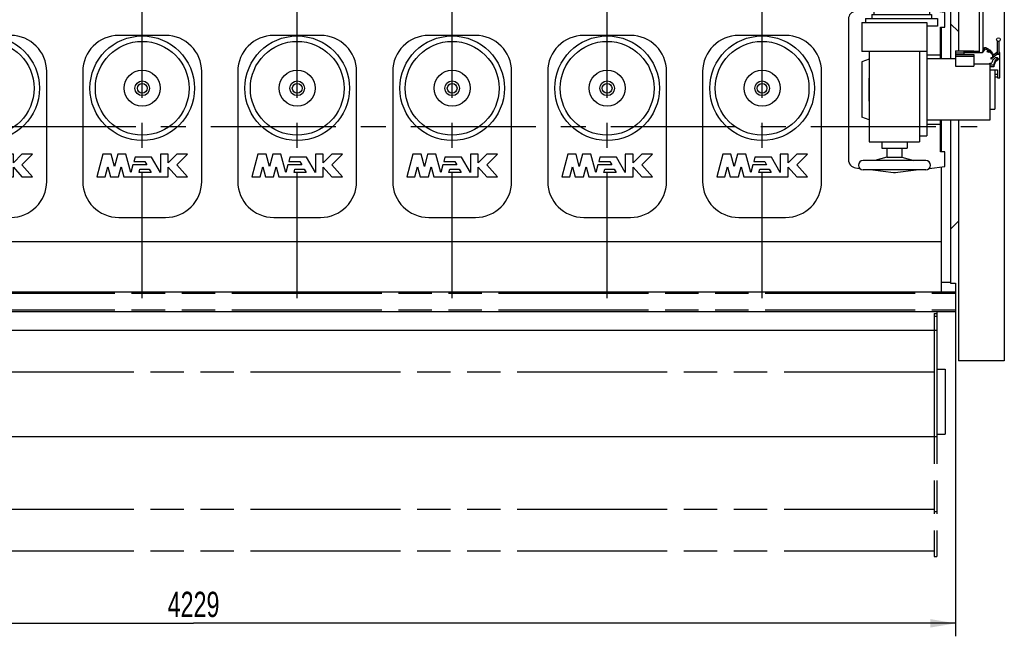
# Model space of a CAD drawing. Header units: millimetres. Extents: x 0 to 841, y 0 to 594.
# Tile 49 of 63: x 427 to 564, y 329 to 415. Entities that reach past the tile are written whole.
import ezdxf
from ezdxf.enums import TextEntityAlignment as Align

# ---------------------------------------------------------------- set-up
doc = ezdxf.new("R2010")
doc.units = ezdxf.units.MM
doc.header["$LTSCALE"] = 46.255
doc.linetypes.add('CENTER', pattern=[0.6, 0.375, -0.075, 0.075, -0.075])
doc.linetypes.add('PHANTOM', pattern=[0.8, 0.45, -0.05, 0.1, -0.05, 0.1, -0.05])
doc.layers.get('0').update_dxf_attribs({"linetype": 'CONTINUOUS'})
for name, color, linetype in [('25007_040000_TLKGS_KS_V_ABL66', 7, 'CONTINUOUS'), ('25007_041000_TLKGS_KS_V_ABL67', 7, 'CONTINUOUS'), ('25007_731000_20_SIMPLE1_B_ABL68', 7, 'CONTINUOUS'), ('25007_731000_20_SIMPLE1_T1_B_PBL78', 7, 'CONTINUOUS'), ('25007_731000_20_SIMPLE1_T2_B_PBL69', 7, 'CONTINUOUS'), ('25007_731000_20_SIMPLE1_T3_B_PBL70', 7, 'CONTINUOUS'), ('25007_733000_05_SIMPLE1_A_ABL76', 7, 'CONTINUOUS'), ('25007_733000_05_SIMPLE1_T1_A_PBL77', 7, 'CONTINUOUS'), ('25007_884500_26_SIMPLE1_T1_X_PBL103', 7, 'CONTINUOUS'), ('25007_884500_26_SIMPLE1_T2_X_PBL110', 7, 'CONTINUOUS'), ('25007_884500_26_SIMPLE1_T3_X_PBL106', 7, 'CONTINUOUS'), ('25007_884500_26_SIMPLE1_X_ABL102', 7, 'CONTINUOUS'), ('25007_884500_28_SIMPLE1_T1_X_PBL105', 7, 'CONTINUOUS'), ('25007_884500_28_SIMPLE1_T2_X_PBL109', 7, 'CONTINUOUS'), ('25007_884500_28_SIMPLE1_T3_X_PBL107', 7, 'CONTINUOUS'), ('25007_884500_28_SIMPLE1_X_ABL104', 7, 'CONTINUOUS'), ('25087_000000_IMO-2_SKL_PBL100', 7, 'CONTINUOUS'), ('25087_000000_TLKGS_MARKETING_ABL3', 7, 'CONTINUOUS'), ('25087_030000_TLKGS_V_ABL4', 7, 'CONTINUOUS'), ('25087_100000_TLKGS_V_ABL29', 7, 'CONTINUOUS'), ('25087_111000_21_SIMPLE1_A_ABL72', 7, 'CONTINUOUS'), ('25087_111000_21_SIMPLE1_T1_A_PBL73', 7, 'CONTINUOUS'), ('25087_111200_24_SIMPLE1_T5_X_PBL90', 7, 'CONTINUOUS'), ('25087_111200_24_SIMPLE1_T5_X_PBL91', 7, 'CONTINUOUS'), ('25087_111200_24_SIMPLE1_T5_X_PBL92', 7, 'CONTINUOUS'), ('25087_111200_24_SIMPLE1_T5_X_PBL93', 7, 'CONTINUOUS'), ('25087_111200_24_SIMPLE1_T5_X_PBL94', 7, 'CONTINUOUS'), ('25087_111200_24_SIMPLE1_T5_X_PBL95', 7, 'CONTINUOUS'), ('25087_111200_24_SIMPLE1_X_ABL74', 7, 'CONTINUOUS'), ('25087_122000_01_SIMPLE1_D_ABL53', 7, 'CONTINUOUS'), ('25087_122000_01_SIMPLE1_T1_D_PBL54', 7, 'CONTINUOUS'), ('25087_122000_03_SIMPLE1_B_ABL30', 7, 'CONTINUOUS'), ('25087_122000_03_SIMPLE1_T1_B_PBL31', 7, 'CONTINUOUS'), ('new_view_1_VBL0', 7, 'CONTINUOUS')]:
    doc.layers.add(name, color=color, linetype=linetype)
doc.styles.get("Standard").update_dxf_attribs({"font": 'txt', "width": 0.6})
doc.dimstyles.new('DIMSTYLE_1', dxfattribs={"dimtxt": 3.5, "dimasz": 3.5, "dimexe": 1.8, "dimexo": 0, "dimgap": 0.875, "dimtad": 1, "dimlfac": 20, "dimdsep": 46, "dimtxsty": 'Standard', "dimblk": '_FILLED', "dimblk1": '_FILLED', "dimblk2": '_FILLED', "dimcen": 0.09, "dimadec": 0, "dimazin": 0, "dimtp": 2, "dimtm": 2, "dimtfac": 1, "dimtofl": 0, "dimtmove": 0, "dimatfit": 3, "dimldrblk": '_FILLED', "dimfxl": 1, "dimtolj": 1, "dimarcsym": 0})

# ---------------------------------------------------------------- blocks, each defined once
blk = doc.blocks.new('_FILLED')
at = {"color": 0, "linetype": 'ByBlock'}
blk.add_solid([(0, 0), (-1, 0.167), (-1, -0.167)], dxfattribs=at)
blk = doc.blocks.new('*D24')
at = {"color": 2, "linetype": 'Continuous'}
for p, q in [((345.4, 377), (345.4, 329.3)), ((556.85, 377), (556.85, 329.3)), ((345.4, 331.1), (451.125, 331.1)), ((556.85, 331.1), (451.125, 331.1))]:
    blk.add_line(p, q, dxfattribs=at)
at = {"color": 2, "linetype": 'Continuous', "xscale": 3.5, "yscale": 3.5, "zscale": 3.5, "rotation": 180}
blk.add_blockref('_FILLED', (345.4, 331.1), dxfattribs=at)
at = {"color": 2, "linetype": 'Continuous', "xscale": 3.5, "yscale": 3.5, "zscale": 3.5}
blk.add_blockref('_FILLED', (556.85, 331.1), dxfattribs=at)
at = {"color": 2, "linetype": 'Continuous', "width": 0.690476}
blk.add_text('4229', height=3.5, dxfattribs=at).set_placement((451.125, 331.975), align=Align.CENTER)
blk = doc.blocks.new('25087_122000_03_SIMPLE1_T1_B_PBL31', base_point=(451.12, 358.62))
at = {"layer": '25087_122000_03_SIMPLE1_T1_B_PBL31', "color": 8, "linetype": 'PHANTOM'}
for p, q in [((345.4, 376.9), (556.85, 376.9)), ((556.85, 376.9), (556.85, 374.55)), ((345.4, 374.55), (556.85, 374.55)), ((553.85, 374.05), (554.25, 374.05)), ((553.85, 374.05), (553.85, 340.35)), ((553.85, 373.7), (554.25, 373.7)), ((554.25, 374.05), (554.25, 340.35)), ((553.85, 365.92), (352.75, 365.92)), ((553.85, 346.9), (352.75, 346.9)), ((553.85, 346.6), (554.25, 346.6)), ((553.85, 341.1), (352.75, 341.1)), ((553.85, 340.35), (554.25, 340.35))]:
    blk.add_line(p, q, dxfattribs=at)
blk = doc.blocks.new('25087_122000_03_SIMPLE1_B_ABL30', base_point=(451.125, 358.625))
at = {"layer": '25087_122000_03_SIMPLE1_T1_B_PBL31'}
blk.add_blockref('25087_122000_03_SIMPLE1_T1_B_PBL31', (451.125, 358.625), dxfattribs=at)
blk = doc.blocks.new('25087_122000_01_SIMPLE1_T1_D_PBL54', base_point=(451.12, 366.98))
at = {"layer": '25087_122000_01_SIMPLE1_T1_D_PBL54', "color": 7, "linetype": 'Continuous'}
for p, q in [((556.85, 377), (556.85, 374.3)), ((556.85, 374.3), (345.4, 374.3)), ((554.25, 374.3), (554.25, 356.95)), ((554.25, 371.7), (352.35, 371.7)), ((554.25, 366.35), (555.4, 366.35)), ((555.4, 366.35), (555.4, 357.35)), ((554.25, 356.95), (352.35, 356.95)), ((554.25, 357.35), (555.4, 357.35))]:
    blk.add_line(p, q, dxfattribs=at)
blk = doc.blocks.new('25087_122000_01_SIMPLE1_D_ABL53', base_point=(451.125, 366.975))
at = {"layer": '25087_122000_01_SIMPLE1_T1_D_PBL54'}
blk.add_blockref('25087_122000_01_SIMPLE1_T1_D_PBL54', (451.125, 366.975), dxfattribs=at)
blk = doc.blocks.new('25087_111000_21_SIMPLE1_T1_A_PBL73', base_point=(451.62, 413.88))
at = {"layer": '25087_111000_21_SIMPLE1_T1_A_PBL73', "color": 7, "linetype": 'Continuous'}
for p, q in [((554.85, 413.75), (554.85, 409.38)), ((554.85, 400.88), (554.85, 396.5)), ((554.85, 394.39), (554.85, 377)), ((554.85, 384), (347.5, 384)), ((554.85, 377), (347.5, 377))]:
    blk.add_line(p, q, dxfattribs=at)
blk = doc.blocks.new('25087_111000_21_SIMPLE1_A_ABL72', base_point=(451.62, 417.98))
at = {"layer": '25087_111000_21_SIMPLE1_T1_A_PBL73'}
blk.add_blockref('25087_111000_21_SIMPLE1_T1_A_PBL73', (451.62, 413.88), dxfattribs=at)
blk = doc.blocks.new('25087_111200_24_SIMPLE1_T5_X_PBL90', base_point=(422.5, 400))
at = {"layer": '25087_111200_24_SIMPLE1_T5_X_PBL90', "color": 7, "linetype": 'Continuous'}
for p, q in [((425.75, 412.62), (419.25, 412.62)), ((414.25, 407.62), (414.25, 392.38)), ((430.75, 392.38), (430.75, 407.62)), ((417.04, 396.15), (416.2, 393)), ((418.18, 396.15), (417.04, 396.15)), ((418.64, 394.43), (418.18, 396.15)), ((419.1, 396.15), (418.64, 394.43)), ((420.24, 396.15), (419.1, 396.15)), ((420.93, 393.6), (420.24, 396.15)), ((426.12, 396.15), (425.02, 396.15)), ((425.02, 396.15), (425.02, 393.6)), ((426.12, 394.95), (426.12, 396.15)), ((427.32, 396.15), (426.12, 394.95)), ((428.8, 396.15), (427.32, 396.15)), ((427.32, 394.67), (428.8, 396.15)), ((421.5, 395.74), (421.34, 395.14)), ((421.34, 395.14), (422.86, 395.14)), ((423.78, 395.74), (421.5, 395.74)), ((422.86, 395.14), (423.13, 394.67)), ((425.02, 393.6), (423.78, 395.74)), ((417.34, 393), (417.71, 394.38)), ((417.71, 394.38), (418.08, 393)), ((419.21, 393), (419.58, 394.38)), ((419.58, 394.38), (419.95, 393)), ((421.21, 394.67), (420.93, 393.6)), ((423.13, 394.67), (421.21, 394.67)), ((422.06, 393.6), (422.19, 394.07)), ((423.75, 393.6), (422.06, 393.6)), ((422.19, 394.07), (423.48, 394.07)), ((423.48, 394.07), (423.75, 393.6)), ((426.12, 394.35), (427.32, 393)), ((426.12, 393), (426.12, 394.35)), ((428.8, 393), (427.32, 394.67)), ((416.2, 393), (417.34, 393)), ((418.08, 393), (419.21, 393)), ((419.95, 393), (426.12, 393)), ((427.32, 393), (428.8, 393)), ((419.25, 387.38), (425.75, 387.38))]:
    blk.add_line(p, q, dxfattribs=at)
for radius in [7.25, 6.5, 2.5, 1.02, 0.675]:
    blk.add_circle((422.5, 405.3), radius, dxfattribs=at)
for centre, start, end in [((419.25, 407.62), 90, 180), ((425.75, 407.62), 0, 90), ((419.25, 392.38), 180, 270), ((425.75, 392.38), 270, 360)]:
    blk.add_arc(centre, 5, start, end, dxfattribs=at)
blk = doc.blocks.new('25087_111200_24_SIMPLE1_T5_X_PBL91', base_point=(444, 400))
at = {"layer": '25087_111200_24_SIMPLE1_T5_X_PBL91', "color": 7, "linetype": 'Continuous'}
for p, q in [((447.25, 412.62), (440.75, 412.62)), ((435.75, 407.62), (435.75, 392.38)), ((452.25, 392.38), (452.25, 407.62)), ((438.54, 396.15), (437.7, 393)), ((439.68, 396.15), (438.54, 396.15)), ((440.14, 394.43), (439.68, 396.15)), ((440.6, 396.15), (440.14, 394.43)), ((441.74, 396.15), (440.6, 396.15)), ((442.43, 393.6), (441.74, 396.15)), ((447.62, 396.15), (446.52, 396.15)), ((446.52, 396.15), (446.52, 393.6)), ((447.62, 394.95), (447.62, 396.15)), ((448.82, 396.15), (447.62, 394.95)), ((450.3, 396.15), (448.82, 396.15)), ((448.82, 394.67), (450.3, 396.15)), ((443, 395.74), (442.84, 395.14)), ((442.84, 395.14), (444.36, 395.14)), ((445.28, 395.74), (443, 395.74)), ((444.36, 395.14), (444.63, 394.67)), ((446.52, 393.6), (445.28, 395.74)), ((438.84, 393), (439.21, 394.38)), ((439.21, 394.38), (439.58, 393)), ((440.71, 393), (441.08, 394.38)), ((441.08, 394.38), (441.45, 393)), ((442.71, 394.67), (442.43, 393.6)), ((444.63, 394.67), (442.71, 394.67)), ((443.56, 393.6), (443.69, 394.07)), ((445.25, 393.6), (443.56, 393.6)), ((443.69, 394.07), (444.98, 394.07)), ((444.98, 394.07), (445.25, 393.6)), ((447.62, 394.35), (448.82, 393)), ((447.62, 393), (447.62, 394.35)), ((450.3, 393), (448.82, 394.67)), ((437.7, 393), (438.84, 393)), ((439.58, 393), (440.71, 393)), ((441.45, 393), (447.62, 393)), ((448.82, 393), (450.3, 393)), ((440.75, 387.38), (447.25, 387.38))]:
    blk.add_line(p, q, dxfattribs=at)
for radius in [7.25, 6.5, 2.5, 1.02, 0.675]:
    blk.add_circle((444, 405.3), radius, dxfattribs=at)
for centre, start, end in [((440.75, 407.62), 90, 180), ((447.25, 407.62), 0, 90), ((440.75, 392.38), 180, 270), ((447.25, 392.38), 270, 360)]:
    blk.add_arc(centre, 5, start, end, dxfattribs=at)
blk = doc.blocks.new('25087_111200_24_SIMPLE1_T5_X_PBL92', base_point=(465.5, 400))
at = {"layer": '25087_111200_24_SIMPLE1_T5_X_PBL92', "color": 7, "linetype": 'Continuous'}
for p, q in [((468.75, 412.62), (462.25, 412.62)), ((457.25, 407.62), (457.25, 392.38)), ((473.75, 392.38), (473.75, 407.62)), ((460.04, 396.15), (459.2, 393)), ((461.18, 396.15), (460.04, 396.15)), ((461.64, 394.43), (461.18, 396.15)), ((462.1, 396.15), (461.64, 394.43)), ((463.24, 396.15), (462.1, 396.15)), ((463.93, 393.6), (463.24, 396.15)), ((469.12, 396.15), (468.02, 396.15)), ((468.02, 396.15), (468.02, 393.6)), ((469.12, 394.95), (469.12, 396.15)), ((470.32, 396.15), (469.12, 394.95)), ((471.8, 396.15), (470.32, 396.15)), ((470.32, 394.67), (471.8, 396.15)), ((464.5, 395.74), (464.34, 395.14)), ((464.34, 395.14), (465.86, 395.14)), ((466.78, 395.74), (464.5, 395.74)), ((465.86, 395.14), (466.13, 394.67)), ((468.02, 393.6), (466.78, 395.74)), ((460.34, 393), (460.71, 394.38)), ((460.71, 394.38), (461.08, 393)), ((462.21, 393), (462.58, 394.38)), ((462.58, 394.38), (462.95, 393)), ((464.21, 394.67), (463.93, 393.6)), ((466.13, 394.67), (464.21, 394.67)), ((465.06, 393.6), (465.19, 394.07)), ((466.75, 393.6), (465.06, 393.6)), ((465.19, 394.07), (466.48, 394.07)), ((466.48, 394.07), (466.75, 393.6)), ((469.12, 394.35), (470.32, 393)), ((469.12, 393), (469.12, 394.35)), ((471.8, 393), (470.32, 394.67)), ((459.2, 393), (460.34, 393)), ((461.08, 393), (462.21, 393)), ((462.95, 393), (469.12, 393)), ((470.32, 393), (471.8, 393)), ((462.25, 387.38), (468.75, 387.38))]:
    blk.add_line(p, q, dxfattribs=at)
for radius in [7.25, 6.5, 2.5, 1.02, 0.675]:
    blk.add_circle((465.5, 405.3), radius, dxfattribs=at)
for centre, start, end in [((462.25, 407.62), 90, 180), ((468.75, 407.62), 0, 90), ((462.25, 392.38), 180, 270), ((468.75, 392.38), 270, 360)]:
    blk.add_arc(centre, 5, start, end, dxfattribs=at)
blk = doc.blocks.new('25087_111200_24_SIMPLE1_T5_X_PBL93', base_point=(487, 400))
at = {"layer": '25087_111200_24_SIMPLE1_T5_X_PBL93', "color": 7, "linetype": 'Continuous'}
for p, q in [((490.25, 412.62), (483.75, 412.62)), ((478.75, 407.62), (478.75, 392.38)), ((495.25, 392.38), (495.25, 407.62)), ((481.54, 396.15), (480.7, 393)), ((482.68, 396.15), (481.54, 396.15)), ((483.14, 394.43), (482.68, 396.15)), ((483.6, 396.15), (483.14, 394.43)), ((484.74, 396.15), (483.6, 396.15)), ((485.43, 393.6), (484.74, 396.15)), ((490.62, 396.15), (489.52, 396.15)), ((489.52, 396.15), (489.52, 393.6)), ((490.62, 394.95), (490.62, 396.15)), ((491.82, 396.15), (490.62, 394.95)), ((493.3, 396.15), (491.82, 396.15)), ((491.82, 394.67), (493.3, 396.15)), ((486, 395.74), (485.84, 395.14)), ((485.84, 395.14), (487.36, 395.14)), ((488.28, 395.74), (486, 395.74)), ((487.36, 395.14), (487.63, 394.67)), ((489.52, 393.6), (488.28, 395.74)), ((481.84, 393), (482.21, 394.38)), ((482.21, 394.38), (482.58, 393)), ((483.71, 393), (484.08, 394.38)), ((484.08, 394.38), (484.45, 393)), ((485.71, 394.67), (485.43, 393.6)), ((487.63, 394.67), (485.71, 394.67)), ((486.56, 393.6), (486.69, 394.07)), ((488.25, 393.6), (486.56, 393.6)), ((486.69, 394.07), (487.98, 394.07)), ((487.98, 394.07), (488.25, 393.6)), ((490.62, 394.35), (491.82, 393)), ((490.62, 393), (490.62, 394.35)), ((493.3, 393), (491.82, 394.67)), ((480.7, 393), (481.84, 393)), ((482.58, 393), (483.71, 393)), ((484.45, 393), (490.62, 393)), ((491.82, 393), (493.3, 393)), ((483.75, 387.38), (490.25, 387.38))]:
    blk.add_line(p, q, dxfattribs=at)
for radius in [7.25, 6.5, 2.5, 1.02, 0.675]:
    blk.add_circle((487, 405.3), radius, dxfattribs=at)
for centre, start, end in [((483.75, 407.62), 90, 180), ((490.25, 407.62), 0, 90), ((483.75, 392.38), 180, 270), ((490.25, 392.38), 270, 360)]:
    blk.add_arc(centre, 5, start, end, dxfattribs=at)
blk = doc.blocks.new('25087_111200_24_SIMPLE1_T5_X_PBL94', base_point=(508.5, 400))
at = {"layer": '25087_111200_24_SIMPLE1_T5_X_PBL94', "color": 7, "linetype": 'Continuous'}
for p, q in [((511.75, 412.62), (505.25, 412.62)), ((500.25, 407.62), (500.25, 392.38)), ((516.75, 392.38), (516.75, 407.62)), ((503.04, 396.15), (502.2, 393)), ((504.18, 396.15), (503.04, 396.15)), ((504.64, 394.43), (504.18, 396.15)), ((505.1, 396.15), (504.64, 394.43)), ((506.24, 396.15), (505.1, 396.15)), ((506.93, 393.6), (506.24, 396.15)), ((512.12, 396.15), (511.02, 396.15)), ((511.02, 396.15), (511.02, 393.6)), ((512.12, 394.95), (512.12, 396.15)), ((513.32, 396.15), (512.12, 394.95)), ((514.8, 396.15), (513.32, 396.15)), ((513.32, 394.67), (514.8, 396.15)), ((507.5, 395.74), (507.34, 395.14)), ((507.34, 395.14), (508.86, 395.14)), ((509.78, 395.74), (507.5, 395.74)), ((508.86, 395.14), (509.13, 394.67)), ((511.02, 393.6), (509.78, 395.74)), ((503.34, 393), (503.71, 394.38)), ((503.71, 394.38), (504.08, 393)), ((505.21, 393), (505.58, 394.38)), ((505.58, 394.38), (505.95, 393)), ((507.21, 394.67), (506.93, 393.6)), ((509.13, 394.67), (507.21, 394.67)), ((508.06, 393.6), (508.19, 394.07)), ((509.75, 393.6), (508.06, 393.6)), ((508.19, 394.07), (509.48, 394.07)), ((509.48, 394.07), (509.75, 393.6)), ((512.12, 394.35), (513.32, 393)), ((512.12, 393), (512.12, 394.35)), ((514.8, 393), (513.32, 394.67)), ((502.2, 393), (503.34, 393)), ((504.08, 393), (505.21, 393)), ((505.95, 393), (512.12, 393)), ((513.32, 393), (514.8, 393)), ((505.25, 387.38), (511.75, 387.38))]:
    blk.add_line(p, q, dxfattribs=at)
for radius in [7.25, 6.5, 2.5, 1.02, 0.675]:
    blk.add_circle((508.5, 405.3), radius, dxfattribs=at)
for centre, start, end in [((505.25, 407.62), 90, 180), ((511.75, 407.62), 0, 90), ((505.25, 392.38), 180, 270), ((511.75, 392.38), 270, 360)]:
    blk.add_arc(centre, 5, start, end, dxfattribs=at)
blk = doc.blocks.new('25087_111200_24_SIMPLE1_T5_X_PBL95', base_point=(530, 400))
at = {"layer": '25087_111200_24_SIMPLE1_T5_X_PBL95', "color": 7, "linetype": 'Continuous'}
for p, q in [((533.25, 412.62), (526.75, 412.62)), ((521.75, 407.62), (521.75, 392.38)), ((538.25, 392.38), (538.25, 407.62)), ((524.54, 396.15), (523.7, 393)), ((525.68, 396.15), (524.54, 396.15)), ((526.14, 394.43), (525.68, 396.15)), ((526.6, 396.15), (526.14, 394.43)), ((527.74, 396.15), (526.6, 396.15)), ((528.42, 393.6), (527.74, 396.15)), ((533.62, 396.15), (532.52, 396.15)), ((532.52, 396.15), (532.52, 393.6)), ((533.62, 394.95), (533.62, 396.15)), ((534.82, 396.15), (533.62, 394.95)), ((536.3, 396.15), (534.82, 396.15)), ((534.82, 394.67), (536.3, 396.15)), ((529, 395.74), (528.84, 395.14)), ((528.84, 395.14), (530.36, 395.14)), ((531.28, 395.74), (529, 395.74)), ((530.36, 395.14), (530.63, 394.67)), ((532.52, 393.6), (531.28, 395.74)), ((524.84, 393), (525.21, 394.38)), ((525.21, 394.38), (525.58, 393)), ((526.71, 393), (527.08, 394.38)), ((527.08, 394.38), (527.45, 393)), ((528.71, 394.67), (528.42, 393.6)), ((530.63, 394.67), (528.71, 394.67)), ((529.56, 393.6), (529.69, 394.07)), ((531.25, 393.6), (529.56, 393.6)), ((529.69, 394.07), (530.98, 394.07)), ((530.98, 394.07), (531.25, 393.6)), ((533.62, 394.35), (534.82, 393)), ((533.62, 393), (533.62, 394.35)), ((536.3, 393), (534.82, 394.67)), ((523.7, 393), (524.84, 393)), ((525.58, 393), (526.71, 393)), ((527.45, 393), (533.62, 393)), ((534.82, 393), (536.3, 393)), ((526.75, 387.38), (533.25, 387.38))]:
    blk.add_line(p, q, dxfattribs=at)
for radius in [7.25, 6.5, 2.5, 1.02, 0.675]:
    blk.add_circle((530, 405.3), radius, dxfattribs=at)
for centre, start, end in [((526.75, 407.62), 90, 180), ((533.25, 407.62), 0, 90), ((526.75, 392.38), 180, 270), ((533.25, 392.38), 270, 360)]:
    blk.add_arc(centre, 5, start, end, dxfattribs=at)
blk = doc.blocks.new('25087_111200_24_SIMPLE1_X_ABL74', base_point=(443, 399.69))
at = {"layer": '25087_111200_24_SIMPLE1_T5_X_PBL90'}
blk.add_blockref('25087_111200_24_SIMPLE1_T5_X_PBL90', (422.5, 400), dxfattribs=at)
at = {"layer": '25087_111200_24_SIMPLE1_T5_X_PBL91'}
blk.add_blockref('25087_111200_24_SIMPLE1_T5_X_PBL91', (444, 400), dxfattribs=at)
at = {"layer": '25087_111200_24_SIMPLE1_T5_X_PBL92'}
blk.add_blockref('25087_111200_24_SIMPLE1_T5_X_PBL92', (465.5, 400), dxfattribs=at)
at = {"layer": '25087_111200_24_SIMPLE1_T5_X_PBL93'}
blk.add_blockref('25087_111200_24_SIMPLE1_T5_X_PBL93', (487, 400), dxfattribs=at)
at = {"layer": '25087_111200_24_SIMPLE1_T5_X_PBL94'}
blk.add_blockref('25087_111200_24_SIMPLE1_T5_X_PBL94', (508.5, 400), dxfattribs=at)
at = {"layer": '25087_111200_24_SIMPLE1_T5_X_PBL95'}
blk.add_blockref('25087_111200_24_SIMPLE1_T5_X_PBL95', (530, 400), dxfattribs=at)
blk = doc.blocks.new('25087_100000_TLKGS_V_ABL29', base_point=(451.12, 399.65))
at = {"layer": '25087_111000_21_SIMPLE1_A_ABL72'}
blk.add_blockref('25087_111000_21_SIMPLE1_A_ABL72', (451.62, 417.98), dxfattribs=at)
at = {"layer": '25087_111200_24_SIMPLE1_X_ABL74'}
blk.add_blockref('25087_111200_24_SIMPLE1_X_ABL74', (443, 399.69), dxfattribs=at)
at = {"layer": '25087_122000_01_SIMPLE1_D_ABL53'}
blk.add_blockref('25087_122000_01_SIMPLE1_D_ABL53', (451.12, 366.98), dxfattribs=at)
at = {"layer": '25087_122000_03_SIMPLE1_B_ABL30'}
blk.add_blockref('25087_122000_03_SIMPLE1_B_ABL30', (451.12, 358.62), dxfattribs=at)
blk = doc.blocks.new('25087_030000_TLKGS_V_ABL4', base_point=(426.34, 430.92))
at = {"layer": '25087_100000_TLKGS_V_ABL29'}
blk.add_blockref('25087_100000_TLKGS_V_ABL29', (451.12, 399.65), dxfattribs=at)
blk = doc.blocks.new('25007_731000_20_SIMPLE1_T2_B_PBL69', base_point=(560.42, 400))
at = {"layer": '25007_731000_20_SIMPLE1_T2_B_PBL69', "color": 7, "linetype": 'Continuous'}
for p, q in [((563.6, 432.5), (557.25, 432.5)), ((557.25, 432.5), (557.25, 410.48)), ((563.6, 432.5), (563.6, 367.5)), ((557.25, 400.88), (557.25, 367.5)), ((563.6, 367.5), (557.25, 367.5))]:
    blk.add_line(p, q, dxfattribs=at)
blk = doc.blocks.new('25007_731000_20_SIMPLE1_T3_B_PBL70', base_point=(560.42, 400))
at = {"layer": '25007_731000_20_SIMPLE1_T3_B_PBL70', "color": 7, "linetype": 'Continuous'}
for p, q in [((563.6, 432.5), (557.25, 432.5)), ((557.25, 432.5), (557.25, 410.48)), ((563.6, 432.5), (563.6, 367.5)), ((557.25, 400.88), (557.25, 367.5)), ((563.6, 367.5), (557.25, 367.5))]:
    blk.add_line(p, q, dxfattribs=at)
blk = doc.blocks.new('25007_731000_20_SIMPLE1_T1_B_PBL78', base_point=(556.05, 396.53))
at = {"layer": '25007_731000_20_SIMPLE1_T1_B_PBL78', "color": 7, "linetype": 'Continuous'}
for p, q in [((555.75, 416.05), (556.15, 416.05)), ((556.15, 416.05), (556.15, 409.38)), ((557.25, 413.15), (556.15, 414.25)), ((556.15, 400.88), (556.15, 378.41)), ((557.25, 386.85), (556.15, 385.75)), ((554.85, 378.41), (556.15, 378.41)), ((556.15, 378.41), (556.15, 378.25)), ((556.15, 378.25), (556.85, 378.25)), ((556.85, 378.25), (556.85, 377)), ((556.85, 377), (554.85, 377))]:
    blk.add_line(p, q, dxfattribs=at)
blk = doc.blocks.new('25007_731000_20_SIMPLE1_B_ABL68', base_point=(559.23, 400))
at = {"layer": '25007_731000_20_SIMPLE1_T1_B_PBL78'}
blk.add_blockref('25007_731000_20_SIMPLE1_T1_B_PBL78', (556.05, 396.53), dxfattribs=at)
at = {"layer": '25007_731000_20_SIMPLE1_T2_B_PBL69'}
blk.add_blockref('25007_731000_20_SIMPLE1_T2_B_PBL69', (560.42, 400), dxfattribs=at)
at = {"layer": '25007_731000_20_SIMPLE1_T3_B_PBL70'}
blk.add_blockref('25007_731000_20_SIMPLE1_T3_B_PBL70', (560.42, 400), dxfattribs=at)
blk = doc.blocks.new('25007_733000_05_SIMPLE1_T1_A_PBL77', base_point=(552.5, 409.35))
at = {"layer": '25007_733000_05_SIMPLE1_T1_A_PBL77', "color": 7, "linetype": 'Continuous'}
for p, q in [((546.85, 425.07), (546.67, 423.82)), ((546.85, 425.07), (551.85, 425.07)), ((551.85, 425.07), (552.03, 423.82)), ((545.5, 423.82), (553.2, 423.82)), ((545.5, 423.82), (545.5, 415.52)), ((553.2, 423.82), (553.2, 415.52)), ((560.1, 422.38), (560.6, 422.38)), ((560.1, 422.38), (560.1, 410.32)), ((560.6, 422.38), (560.6, 410.4)), ((545.5, 416.29), (542.97, 415.99)), ((545.23, 415.52), (553.48, 415.52)), ((545.23, 415.52), (545.23, 414.98)), ((555.35, 415.8), (553.2, 416.06)), ((553.48, 415.52), (553.48, 414.98)), ((555.35, 413.75), (555.35, 415.8)), ((541.98, 414.88), (541.98, 395.38)), ((543.85, 414.43), (552.85, 414.43)), ((543.85, 414.43), (543.85, 410.38)), ((544.35, 414.98), (554.35, 414.98)), ((544.35, 414.98), (544.35, 414.43)), ((552.85, 414.43), (552.85, 410.38)), ((554.35, 413.93), (552.85, 413.93)), ((554.35, 414.98), (554.35, 413.93)), ((554.73, 413.75), (555.35, 413.75)), ((554.73, 409.38), (554.73, 413.75)), ((562.65, 410.13), (562.65, 411.83)), ((562.65, 410.13), (562.65, 411.83)), ((562.9, 410.13), (562.9, 411.83)), ((562.9, 410.13), (562.9, 411.83)), ((552.85, 410.38), (543.85, 410.38)), ((544.85, 410.38), (544.85, 397.88)), ((551.85, 410.38), (551.85, 406.72)), ((552.85, 410.38), (552.85, 398.68)), ((552.85, 409.94), (554.73, 409.94)), ((556.85, 410.48), (559.35, 410.48)), ((556.85, 410.48), (556.85, 408.37)), ((556.85, 410.23), (558.05, 410.23)), ((556.85, 409.98), (559.35, 409.98)), ((558.05, 410.45), (560.1, 410.45)), ((558.05, 409.98), (558.05, 410.45)), ((560.55, 410.2), (558.05, 410.2)), ((559.35, 410.48), (559.35, 410.45)), ((559.35, 409.98), (559.35, 409.73)), ((560.9, 410.72), (560.55, 410.2)), ((560.55, 410.2), (560.55, 410.25)), ((560.6, 410.52), (560.9, 410.97)), ((560.9, 410.72), (560.9, 410.97)), ((561.24, 410.36), (561.36, 410.55)), ((561.45, 410.25), (561.24, 410.36)), ((561.36, 410.55), (561.36, 410.8)), ((561.36, 410.55), (561.45, 410.5)), ((561.45, 410.5), (561.56, 410.66)), ((561.45, 410.25), (561.45, 410.5)), ((561.56, 410.41), (561.45, 410.25)), ((561.56, 410.41), (561.56, 410.66)), ((562.54, 410), (561.79, 409.35)), ((562.54, 410.25), (562.04, 409.82)), ((562.04, 409.57), (562.04, 409.82)), ((562.65, 410.25), (562.54, 410.25)), ((562.54, 410.25), (562.54, 410)), ((563, 410), (562.54, 410)), ((563, 410.25), (562.9, 410.25)), ((563, 406.75), (563, 410.25)), ((544.85, 409.32), (543.85, 408.98)), ((543.85, 408.98), (543.85, 401.27)), ((556.85, 409.38), (552.85, 409.38)), ((556.85, 409.73), (559.35, 409.73)), ((559.35, 409.73), (559.35, 408.37)), ((559.35, 408.68), (561.58, 408.68)), ((561.58, 408.79), (561.83, 408.79)), ((561.58, 408.68), (561.58, 408.79)), ((561.6, 408.79), (561.6, 400.88)), ((562.14, 408.52), (561.6, 408.52)), ((561.79, 409.57), (562.04, 409.57)), ((561.79, 409.35), (561.79, 409.57)), ((562.04, 409.35), (562.14, 409.35)), ((562.14, 409.35), (562.32, 409.5)), ((562.14, 408.52), (562.14, 408.27)), ((556.85, 408.37), (559.35, 408.37)), ((562.14, 408.27), (561.6, 408.27)), ((561.6, 407.84), (562.65, 407.84)), ((562.3, 407.84), (562.3, 402.41)), ((562.3, 407.27), (562.65, 407.27)), ((562.65, 407.84), (562.65, 406.75)), ((562.3, 406.87), (562.65, 406.87)), ((562.65, 406.75), (563, 406.75)), ((551.85, 403.53), (551.85, 397.88)), ((561.6, 402.41), (562.3, 402.41)), ((544.85, 400.93), (543.85, 401.27)), ((561.6, 400.88), (552.85, 400.88)), ((552.85, 400.31), (554.73, 400.31)), ((554.73, 396.5), (554.73, 400.88)), ((544.85, 397.88), (551.85, 397.88)), ((546.6, 397.88), (546.6, 397)), ((550.1, 397.88), (550.1, 397)), ((551.85, 398.68), (552.85, 398.68)), ((546.6, 397), (550.1, 397)), ((547.3, 397), (547.3, 395.75)), ((549.4, 397), (549.4, 395.75)), ((555.35, 396.5), (554.73, 396.5)), ((555.35, 394.45), (555.35, 396.5)), ((552.7, 395.27), (544, 395.27)), ((547.3, 395.75), (545.63, 395.27)), ((547.3, 395.75), (549.4, 395.75)), ((549.4, 395.75), (551.07, 395.27)), ((542.97, 394.26), (543.52, 394.19)), ((552.7, 393.98), (544, 393.98)), ((545.34, 393.98), (548.22, 393.63)), ((548.48, 393.63), (551.36, 393.98)), ((553.18, 394.19), (555.35, 394.45))]:
    blk.add_line(p, q, dxfattribs=at)
blk.add_circle((562.78, 412.05), 0.25, dxfattribs=at)
for centre, radius, start, end in [((560.35, 422.65), 0.375, 311.8103, 228.1897), ((543.1, 414.88), 1.12, 96.789, 180), ((543.1, 395.38), 1.12, 180, 263.211), ((544, 394.62), 0.65, 90, 270), ((552.7, 394.62), 0.65, 270, 90), ((548.35, 394.75), 1.12, 263.211, 276.789)]:
    blk.add_arc(centre, radius, start, end, dxfattribs=at)
blk.add_ellipse((560.35, 410.02), major_axis=(0.243, 0.394), ratio=0.145898, start_param=-0.875325, end_param=-0.231825, dxfattribs=at)
for points, knots in [([(560.35, 410.2), (560.32, 410.2), (560.26, 410.2), (560.16, 410.23), (560.1, 410.28), (560.1, 410.32)], [0, 0, 0, 0, 0.324331, 0.612802, 1, 1, 1, 1]), ([(560.55, 410.25), (560.54, 410.24), (560.48, 410.21), (560.4, 410.2), (560.35, 410.2)], [0, 0, 0, 0, 0.216549, 1, 1, 1, 1]), ([(560.9, 410.97), (560.94, 410.96), (561.1, 410.92), (561.25, 410.86), (561.36, 410.8)], [0, 0, 0, 0, 0.253178, 1, 1, 1, 1]), ([(561.36, 410.55), (561.33, 410.57), (561.18, 410.64), (561.02, 410.7), (560.9, 410.72)], [0, 0, 0, 0, 0.24719, 1, 1, 1, 1]), ([(561.56, 410.66), (561.69, 410.56), (561.92, 410.3), (562.02, 409.98), (562.04, 409.82)], [0, 0, 0, 0, 0.511084, 1, 1, 1, 1]), ([(562.04, 409.57), (562.02, 409.73), (561.92, 410.05), (561.69, 410.31), (561.56, 410.41)], [0, 0, 0, 0, 0.488916, 1, 1, 1, 1]), ([(562.65, 410.13), (562.65, 410.11), (562.69, 410.07), (562.75, 410.06), (562.83, 410.06), (562.9, 410.09), (562.9, 410.13)], [0, 0, 0, 0, 0.196321, 0.422947, 0.670307, 1, 1, 1, 1]), ([(561.83, 408.79), (561.85, 408.83), (561.96, 409), (562.02, 409.2), (562.04, 409.35)], [0, 0, 0, 0, 0.255459, 1, 1, 1, 1]), ([(562.65, 409.43), (562.5, 409.33), (562.24, 409.06), (562.14, 408.69), (562.14, 408.52)], [0, 0, 0, 0, 0.513228, 1, 1, 1, 1]), ([(562.65, 409.18), (562.5, 409.08), (562.24, 408.81), (562.14, 408.44), (562.14, 408.27)], [0, 0, 0, 0, 0.513228, 1, 1, 1, 1]), ([(562.32, 409.5), (562.35, 409.54), (562.44, 409.58), (562.59, 409.56), (562.71, 409.48), (562.74, 409.39), (562.74, 409.35)], [0, 0, 0, 0, 0.25594, 0.518983, 0.768743, 1, 1, 1, 1]), ([(562.74, 409.35), (562.74, 409.32), (562.72, 409.25), (562.68, 409.2), (562.65, 409.18)], [0, 0, 0, 0, 0.486772, 1, 1, 1, 1])]:
    blk.add_open_spline(points, degree=3, knots=knots, dxfattribs=at)
for points in [[(562.7, 409.48), (562.68, 409.46), (562.67, 409.44), (562.65, 409.43)], [(544.85, 403.53), (544.85, 404.06), (544.86, 405.12), (544.85, 406.19), (544.85, 406.72)], [(551.85, 406.72), (551.85, 406.19), (551.84, 405.12), (551.85, 404.06), (551.85, 403.53)]]:
    blk.add_open_spline(points, degree=3, dxfattribs=at)
blk = doc.blocks.new('25007_733000_05_SIMPLE1_A_ABL76', base_point=(552.5, 409.35))
at = {"layer": '25007_733000_05_SIMPLE1_T1_A_PBL77'}
blk.add_blockref('25007_733000_05_SIMPLE1_T1_A_PBL77', (552.5, 409.35), dxfattribs=at)
blk = doc.blocks.new('25007_884500_26_SIMPLE1_T1_X_PBL103', base_point=(519.45, 418.4))
at = {"layer": '25007_884500_26_SIMPLE1_T1_X_PBL103', "color": 7, "linetype": 'Continuous'}
for p, q in [((503.75, 416), (503.75, 420.8)), ((504.45, 420.8), (504.45, 420.2)), ((534.45, 420.8), (534.45, 420.2)), ((535.15, 416), (535.15, 420.8)), ((534.45, 420.2), (504.45, 420.2)), ((505.75, 420.2), (505.75, 419.1)), ((533.15, 420.2), (533.15, 419.1)), ((499.45, 419), (499.45, 416)), ((499.75, 419), (499.75, 416)), ((505.75, 419.1), (533.15, 419.1)), ((539.15, 419), (539.15, 416)), ((539.45, 419), (539.45, 416)), ((499.45, 416), (499.75, 416)), ((499.75, 416), (503.75, 416)), ((539.15, 416), (535.15, 416)), ((539.45, 416), (539.15, 416))]:
    blk.add_line(p, q, dxfattribs=at)
blk = doc.blocks.new('25007_884500_26_SIMPLE1_T3_X_PBL106', base_point=(499.5562, 433.4))
at = {"layer": '25007_884500_26_SIMPLE1_T3_X_PBL106', "color": 7, "linetype": 'Continuous'}
for p, q in [((499.325, 443.4), (499.7875, 443.4)), ((499.325, 443.4), (499.325, 423.4)), ((499.325, 423.4), (499.7875, 423.4))]:
    blk.add_line(p, q, dxfattribs=at)
blk = doc.blocks.new('25007_884500_26_SIMPLE1_T2_X_PBL110', base_point=(519.45, 447.38))
at = {"layer": '25007_884500_26_SIMPLE1_T2_X_PBL110', "color": 7, "linetype": 'Continuous'}
for p, q in [((499.45, 450.75), (503.95, 450.75)), ((499.45, 447.8), (499.45, 450.75)), ((499.75, 447.8), (499.75, 450.75)), ((503.95, 446), (503.95, 450.75)), ((539.15, 450.75), (534.95, 450.75)), ((534.95, 446), (534.95, 450.75)), ((539.45, 450.75), (539.15, 450.75)), ((539.15, 447.8), (539.15, 450.75)), ((539.45, 447.8), (539.45, 450.75)), ((505.95, 444), (505.95, 444.25)), ((518.5, 444), (505.95, 444)), ((532.95, 444), (520.4, 444)), ((532.95, 444), (532.95, 444.25))]:
    blk.add_line(p, q, dxfattribs=at)
blk = doc.blocks.new('25007_884500_26_SIMPLE1_X_ABL102', base_point=(519.3875, 433.375))
at = {"layer": '25007_884500_26_SIMPLE1_T1_X_PBL103'}
blk.add_blockref('25007_884500_26_SIMPLE1_T1_X_PBL103', (519.45, 418.4), dxfattribs=at)
at = {"layer": '25007_884500_26_SIMPLE1_T2_X_PBL110'}
blk.add_blockref('25007_884500_26_SIMPLE1_T2_X_PBL110', (519.45, 447.375), dxfattribs=at)
at = {"layer": '25007_884500_26_SIMPLE1_T3_X_PBL106'}
blk.add_blockref('25007_884500_26_SIMPLE1_T3_X_PBL106', (499.55625, 433.4), dxfattribs=at)
blk = doc.blocks.new('25007_884500_28_SIMPLE1_T1_X_PBL105', base_point=(519.45, 419.8))
at = {"layer": '25007_884500_28_SIMPLE1_T1_X_PBL105', "color": 7, "linetype": 'Continuous'}
for p, q in [((500.7, 423.1), (500.7, 423.4)), ((500.7, 423.1), (538.2, 423.1)), ((501.35, 422.28), (503.2, 422.28)), ((501.35, 422.28), (501.35, 421.1)), ((503.2, 422.55), (535.7, 422.55)), ((503.2, 422.55), (503.2, 420.8)), ((535.7, 422.55), (535.7, 420.8)), ((535.7, 422.28), (537.55, 422.28)), ((537.55, 422.28), (537.55, 421.1)), ((538.2, 423.1), (538.2, 423.4)), ((499.45, 421.1), (503.13, 421.1)), ((499.45, 416), (499.45, 421.1)), ((499.75, 420.8), (503.13, 420.8)), ((499.75, 420.8), (499.75, 416)), ((503.13, 421.1), (503.2, 421.1)), ((503.13, 421.1), (503.13, 420.8)), ((503.13, 420.8), (535.77, 420.8)), ((503.75, 416), (503.75, 420.8)), ((535.15, 416), (535.15, 420.8)), ((535.7, 421.1), (535.77, 421.1)), ((535.77, 421.1), (539.45, 421.1)), ((535.77, 421.1), (535.77, 420.8)), ((535.77, 420.8), (539.15, 420.8)), ((539.15, 420.8), (539.15, 416)), ((539.45, 421.1), (539.45, 416)), ((505.75, 420.2), (505.75, 419.1)), ((533.15, 420.2), (533.15, 419.1)), ((499.45, 419), (499.75, 419)), ((505.75, 419.1), (533.15, 419.1)), ((539.45, 419), (539.15, 419)), ((499.45, 416), (499.75, 416)), ((499.75, 416), (503.75, 416)), ((539.15, 416), (535.15, 416)), ((539.45, 416), (539.15, 416))]:
    blk.add_line(p, q, dxfattribs=at)
for centre, start, end in [((500.64, 423.6), 298.4343, 340.5301), ((500.64, 423.6), 298.4343, 340.5301), ((505.06, 423.6), 199.4699, 226.2424), ((505.06, 423.6), 199.4699, 224.6555), ((509.74, 423.6), 313.7576, 340.5301), ((509.74, 423.6), 315.3445, 340.5301), ((514.16, 423.6), 199.4699, 226.2424), ((514.16, 423.6), 199.4699, 224.6555), ((524.74, 423.6), 313.7576, 340.5301), ((524.74, 423.6), 315.3445, 340.5301), ((529.16, 423.6), 199.4699, 226.2424), ((529.16, 423.6), 199.4699, 224.6555), ((533.84, 423.6), 313.7576, 340.5301), ((533.84, 423.6), 315.3445, 340.5301), ((538.26, 423.6), 199.4699, 241.5657), ((538.26, 423.6), 199.4699, 241.5657)]:
    blk.add_arc(centre, 1.5, start, end, dxfattribs=at)
blk = doc.blocks.new('25007_884500_28_SIMPLE1_T3_X_PBL107', base_point=(519.85, 433.4))
at = {"layer": '25007_884500_28_SIMPLE1_T3_X_PBL107', "color": 7, "linetype": 'Continuous'}
for p, q in [((499.7875, 443.4), (539.9125, 443.4)), ((499.7875, 443.4), (499.7875, 423.4)), ((539.9125, 443.4), (539.9125, 423.4)), ((499.7875, 423.4), (539.9125, 423.4))]:
    blk.add_line(p, q, dxfattribs=at)
blk = doc.blocks.new('25007_884500_28_SIMPLE1_T2_X_PBL109', base_point=(519.45, 446.98))
at = {"layer": '25007_884500_28_SIMPLE1_T2_X_PBL109', "color": 7, "linetype": 'Continuous'}
for p, q in [((499.75, 450.75), (499.45, 450.75)), ((499.45, 445.7), (499.45, 450.75)), ((499.75, 450.75), (503.95, 450.75)), ((499.75, 446), (499.75, 450.75)), ((503.95, 446), (503.95, 450.75)), ((539.45, 450.75), (534.95, 450.75)), ((534.95, 446), (534.95, 450.75)), ((539.15, 446), (539.15, 450.75)), ((539.45, 445.7), (539.45, 450.75)), ((499.75, 447.8), (499.45, 447.8)), ((539.45, 447.8), (539.15, 447.8)), ((503.01, 445.7), (499.45, 445.7)), ((503.01, 446), (499.75, 446)), ((501.35, 444.52), (501.35, 445.7)), ((501.7, 445.7), (501.7, 446)), ((503.01, 446), (535.89, 446)), ((503.01, 445.7), (503.01, 446)), ((503.2, 445.7), (503.01, 445.7)), ((503.2, 444.25), (503.2, 446)), ((535.7, 444.25), (535.7, 446)), ((535.89, 445.7), (535.7, 445.7)), ((539.15, 446), (535.89, 446)), ((535.89, 445.7), (535.89, 446)), ((539.45, 445.7), (535.89, 445.7)), ((537.2, 445.7), (537.2, 446)), ((537.55, 444.52), (537.55, 445.7)), ((503.2, 444.52), (501.35, 444.52)), ((535.7, 444.25), (503.2, 444.25)), ((505.95, 444), (505.95, 444.25)), ((518.5, 444), (505.95, 444)), ((532.95, 444), (520.4, 444)), ((532.95, 444), (532.95, 444.25)), ((537.55, 444.52), (535.7, 444.52)), ((538.2, 443.7), (500.7, 443.7)), ((500.7, 443.7), (500.7, 443.4)), ((538.2, 443.7), (538.2, 443.4))]:
    blk.add_line(p, q, dxfattribs=at)
for centre, start, end in [((500.64, 443.2), 19.4699, 61.5657), ((500.64, 443.2), 19.4699, 61.5657), ((505.06, 443.2), 133.7576, 160.5301), ((505.06, 443.2), 135.3445, 160.5301), ((517.24, 443.2), 19.4699, 46.2424), ((517.24, 443.2), 19.4699, 44.6555), ((521.66, 443.2), 133.7576, 160.5301), ((521.66, 443.2), 135.3445, 160.5301), ((533.84, 443.2), 19.4699, 46.2424), ((533.84, 443.2), 19.4699, 44.6555), ((538.26, 443.2), 118.4343, 160.5301), ((538.26, 443.2), 118.4343, 160.5301)]:
    blk.add_arc(centre, 1.5, start, end, dxfattribs=at)
blk = doc.blocks.new('25007_884500_28_SIMPLE1_X_ABL104', base_point=(519.68, 433.38))
at = {"layer": '25007_884500_28_SIMPLE1_T1_X_PBL105'}
blk.add_blockref('25007_884500_28_SIMPLE1_T1_X_PBL105', (519.45, 419.8), dxfattribs=at)
at = {"layer": '25007_884500_28_SIMPLE1_T2_X_PBL109'}
blk.add_blockref('25007_884500_28_SIMPLE1_T2_X_PBL109', (519.45, 446.98), dxfattribs=at)
at = {"layer": '25007_884500_28_SIMPLE1_T3_X_PBL107'}
blk.add_blockref('25007_884500_28_SIMPLE1_T3_X_PBL107', (519.85, 433.4), dxfattribs=at)
blk = doc.blocks.new('25007_041000_TLKGS_KS_V_ABL67', base_point=(531.46, 409.12))
at = {"layer": '25007_731000_20_SIMPLE1_B_ABL68'}
blk.add_blockref('25007_731000_20_SIMPLE1_B_ABL68', (559.23, 400), dxfattribs=at)
at = {"layer": '25007_733000_05_SIMPLE1_A_ABL76'}
blk.add_blockref('25007_733000_05_SIMPLE1_A_ABL76', (552.5, 409.35), dxfattribs=at)
at = {"layer": '25007_884500_26_SIMPLE1_X_ABL102'}
blk.add_blockref('25007_884500_26_SIMPLE1_X_ABL102', (519.39, 433.38), dxfattribs=at)
at = {"layer": '25007_884500_28_SIMPLE1_X_ABL104'}
blk.add_blockref('25007_884500_28_SIMPLE1_X_ABL104', (519.68, 433.38), dxfattribs=at)
blk = doc.blocks.new('25007_040000_TLKGS_KS_V_ABL66', base_point=(531.4625, 409.125))
at = {"layer": '25007_041000_TLKGS_KS_V_ABL67'}
blk.add_blockref('25007_041000_TLKGS_KS_V_ABL67', (531.4625, 409.125), dxfattribs=at)
blk = doc.blocks.new('25087_000000_TLKGS_MARKETING_ABL3', base_point=(417.75, 430.34))
at = {"layer": '25007_040000_TLKGS_KS_V_ABL66'}
blk.add_blockref('25007_040000_TLKGS_KS_V_ABL66', (531.46, 409.12), dxfattribs=at)
at = {"layer": '25087_030000_TLKGS_V_ABL4'}
blk.add_blockref('25087_030000_TLKGS_V_ABL4', (426.34, 430.92), dxfattribs=at)
blk = doc.blocks.new('25087_000000_IMO-2_SKL_PBL100', base_point=(451.18, 420.6))
at = {"layer": '25087_000000_IMO-2_SKL_PBL100', "color": 2, "linetype": 'CENTER'}
for p, q in [((444, 376.2), (444, 465)), ((465.5, 376.2), (465.5, 465)), ((487, 376.2), (487, 465)), ((508.5, 376.2), (508.5, 465)), ((530, 376.2), (530, 465)), ((342.5, 400), (559.85, 400))]:
    blk.add_line(p, q, dxfattribs=at)
blk = doc.blocks.new('NEW_VIEW_1_VBL0', base_point=(417.75, 435.17))
at = {"layer": '25087_000000_IMO-2_SKL_PBL100'}
blk.add_blockref('25087_000000_IMO-2_SKL_PBL100', (451.18, 420.6), dxfattribs=at)
at = {"layer": '25087_000000_TLKGS_MARKETING_ABL3'}
blk.add_blockref('25087_000000_TLKGS_MARKETING_ABL3', (417.75, 430.34), dxfattribs=at)

msp = doc.modelspace()

# ---------------------------------------------------------------- block references
at = {"layer": 'new_view_1_VBL0'}
msp.add_blockref('NEW_VIEW_1_VBL0', (417.75134, 435.17105), dxfattribs=at)

# ---------------------------------------------------------------- dimensions: what is measured, and where the dimension line sits
at = {"color": 2, "linetype": 'Continuous'}
dim = msp.add_linear_dim(base=(556.85, 331.1), p1=(345.4, 377), p2=(556.85, 377), dimstyle='DIMSTYLE_1', dxfattribs=at)
dim.commit()
dim.dimension.update_dxf_attribs({"geometry": '*D24', "text_midpoint": (450.79166, 331.1), "dimtype": 160})

doc.saveas('drawing.dxf')
